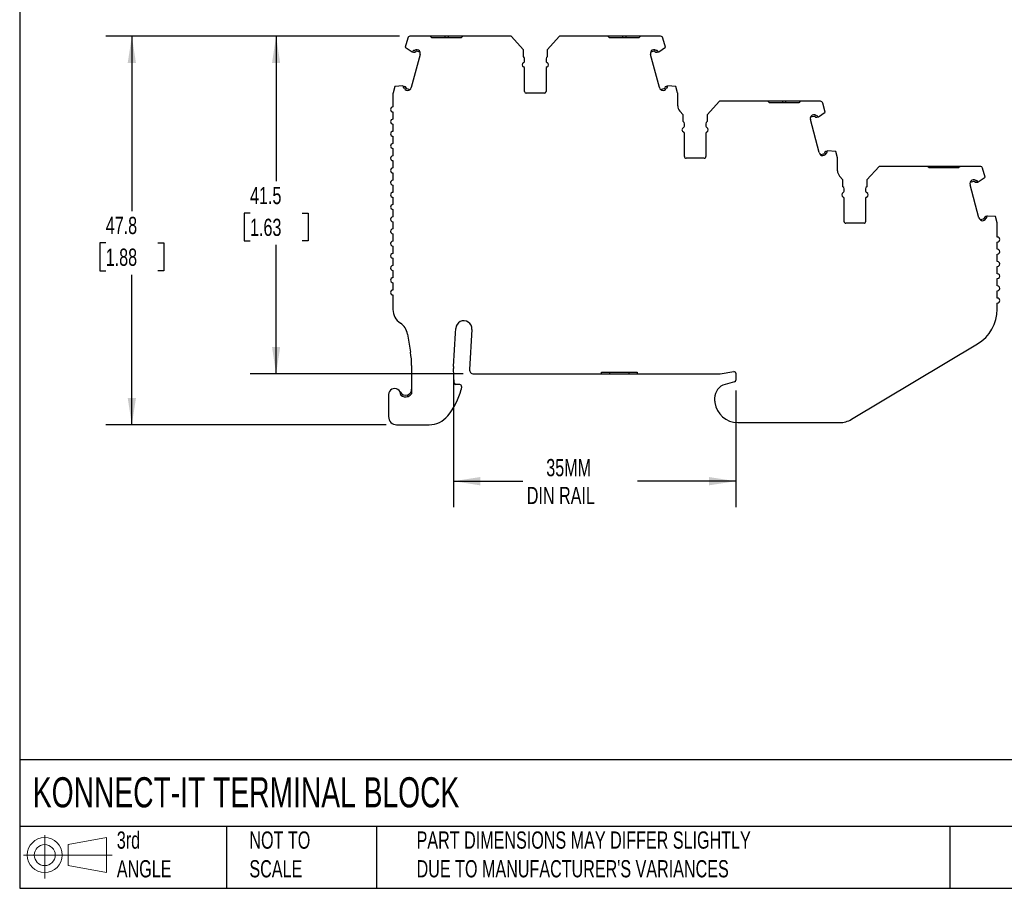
# Model space of a CAD drawing. Header units: millimetres. Extents: x 6 to 273, y 6 to 210.
# Tile 1 of 8: x 6 to 127, y 6 to 113. Entities that reach past the tile are written whole.
import ezdxf

# ---------------------------------------------------------------- set-up
doc = ezdxf.new("R2010")
doc.units = ezdxf.units.MM
doc.linetypes.add('SLD-Solid', pattern=[0])
doc.layers.add('DIMENSIONS', color=140, linetype='SLD-Solid', lineweight=25)
doc.layers.add('TEXT', color=140, linetype='SLD-Solid', lineweight=25)
doc.layers.add('SLD-DEFPOINTS', color=7, linetype='Continuous')
doc.styles.add('SLDTEXTSTYLE0', font='TXT', dxfattribs={"width": 0.7})
doc.dimstyles.new('SLDDIMSTYLE0', dxfattribs={"dimtxt": 2.158008, "dimasz": 3.302, "dimexe": 0, "dimexo": 0.0625, "dimgap": 0.539502, "dimtad": 0, "dimtih": 1, "dimtoh": 1, "dimrnd": 1e-09, "dimzin": 12, "dimdsep": 46, "dimtxsty": 'SLDTEXTSTYLE0', "dimsah": 1, "dimcen": 0.09, "dimadec": 0, "dimazin": 3, "dimtfac": 1, "dimtofl": 0, "dimtmove": 0, "dimatfit": 3, "dimfxl": 0, "dimfrac": 2, "dimtolj": 1, "dimtzin": 12, "dimarcsym": 0})

# ---------------------------------------------------------------- blocks, each defined once
blk = doc.blocks.new('Block11')
at = {"color": 7, "linetype": 'SLD-Solid', "lineweight": 18}
for p, q in [((2.59, 5.31), (2.59, 0)), ((5.48, 4.17), (10.18, 5.03)), ((10.18, 5.03), (10.18, 0.73)), ((5.48, 1.6), (5.48, 4.17)), ((0, 2.88), (10.87, 2.88)), ((5.48, 1.6), (10.18, 0.73))]:
    blk.add_line(p, q, dxfattribs=at)
for radius in [2.15, 1.29]:
    blk.add_circle((2.59, 2.88), radius, dxfattribs=at)
blk = doc.blocks.new('Block12')
at = {"layer": 'SLD-DEFPOINTS'}
blk.add_blockref('Block11', (0, 0), dxfattribs=at)
blk = doc.blocks.new('_D')
at = {"layer": 'DIMENSIONS'}
for p, q in [((53.03, 111.1), (34.68, 111.1)), ((37.86, 111.1), (37.86, 93.28)), ((34.65, 89.37), (33.92, 89.37)), ((33.92, 89.37), (33.92, 85.94)), ((41.06, 89.37), (41.79, 89.37)), ((41.79, 89.37), (41.79, 85.94)), ((33.92, 85.94), (34.65, 85.94)), ((41.79, 85.94), (41.06, 85.94)), ((37.86, 69.6), (37.86, 85.46)), ((60.85, 69.6), (34.68, 69.6))]:
    blk.add_line(p, q, dxfattribs=at)
for points in [[(37.86, 111.1), (37.35, 107.8), (38.36, 107.8)], [(37.86, 69.6), (38.36, 72.91), (37.35, 72.91)]]:
    blk.add_solid(points, dxfattribs=at)
at = {"layer": 'DIMENSIONS', "char_height": 2.117, "attachment_point": 1, "style": 'SLDTEXTSTYLE0'}
for s, insert in [('41.5', (34.65, 92.58)), ('1.63', (34.65, 88.67))]:
    blk.add_mtext(s, dxfattribs=dict(at, insert=insert))
blk = doc.blocks.new('_D_1')
at = {"layer": 'DIMENSIONS'}
for p, q in [((53.03, 111.1), (16.95, 111.1)), ((20.13, 111.1), (20.13, 89.6)), ((16.92, 85.69), (16.2, 85.69)), ((16.2, 85.69), (16.2, 82.26)), ((23.34, 85.69), (24.06, 85.69)), ((24.06, 85.69), (24.06, 82.26)), ((16.2, 82.26), (16.92, 82.26)), ((20.13, 63.34), (20.13, 81.78)), ((24.06, 82.26), (23.34, 82.26)), ((51.4, 63.34), (16.95, 63.34))]:
    blk.add_line(p, q, dxfattribs=at)
for points in [[(20.13, 111.1), (19.62, 107.8), (20.64, 107.8)], [(20.13, 63.34), (20.64, 66.64), (19.62, 66.64)]]:
    blk.add_solid(points, dxfattribs=at)
at = {"layer": 'DIMENSIONS', "char_height": 2.117, "attachment_point": 1, "style": 'SLDTEXTSTYLE0'}
for s, insert in [('47.8', (16.92, 88.9)), ('1.88', (16.92, 84.99))]:
    blk.add_mtext(s, dxfattribs=dict(at, insert=insert))
blk = doc.blocks.new('_D_2')
at = {"layer": 'DIMENSIONS'}
for p, q in [((59.64, 68.98), (59.64, 53.22)), ((94.34, 67.54), (94.34, 53.22)), ((59.64, 56.4), (68.18, 56.4)), ((94.34, 56.4), (82.27, 56.4))]:
    blk.add_line(p, q, dxfattribs=at)
for points in [[(59.64, 56.4), (62.94, 55.89), (62.94, 56.91)], [(94.34, 56.4), (91.04, 56.91), (91.04, 55.89)]]:
    blk.add_solid(points, dxfattribs=at)
at = {"layer": 'DIMENSIONS', "char_height": 2.117, "attachment_point": 1, "style": 'SLDTEXTSTYLE0'}
for s, insert in [('35MM', (71.05, 59.13)), ('DIN RAIL', (68.66, 55.7))]:
    blk.add_mtext(s, dxfattribs=dict(at, insert=insert))

msp = doc.modelspace()

# ---------------------------------------------------------------- linework, layer by layer
for p, q in [((54.029, 110.881), (53.727, 109.756)), ((56.788, 111.103), (54.301, 111.103)), ((56.988, 110.903), (56.788, 111.103)), ((60.587, 110.903), (56.988, 110.903)), ((58.588, 111.103), (58.588, 110.903)), ((58.988, 111.103), (58.588, 111.103)), ((58.988, 111.103), (58.988, 110.903)), ((60.787, 111.103), (60.587, 110.903)), ((66.738, 111.103), (60.787, 111.103)), ((68.245, 109.437), (66.738, 111.103)), ((72.685, 111.104), (71.183, 109.443)), ((78.635, 111.104), (72.685, 111.104)), ((78.835, 110.904), (78.635, 111.104)), ((80.435, 111.104), (78.635, 111.104)), ((82.435, 110.904), (78.835, 110.904)), ((80.435, 111.104), (80.435, 110.904)), ((80.835, 111.104), (80.435, 111.104)), ((80.835, 111.104), (80.835, 110.904)), ((82.635, 111.104), (80.835, 111.104)), ((82.635, 111.104), (82.435, 110.904)), ((85.103, 111.104), (82.635, 111.104)), ((85.695, 109.756), (85.393, 110.881)), ((53.727, 109.756), (54.556, 109.197)), ((54.556, 109.197), (54.615, 109.181)), ((54.615, 109.181), (54.759, 109.142)), ((54.811, 109.336), (54.74, 109.354)), ((55.547, 109.139), (55.123, 109.253)), ((55.345, 109.4), (55.174, 109.446)), ((68.245, 108.604), (68.245, 109.437)), ((71.183, 109.443), (71.183, 108.604)), ((84.3, 109.253), (83.875, 109.139)), ((84.248, 109.446), (84.077, 109.4)), ((84.682, 109.354), (84.611, 109.336)), ((84.663, 109.142), (84.808, 109.181)), ((84.808, 109.181), (84.866, 109.197)), ((84.866, 109.197), (85.695, 109.756)), ((55.556, 108.851), (54.469, 104.795)), ((68.395, 108.062), (68.395, 108.344)), ((71.027, 108.341), (71.027, 108.062)), ((84.953, 104.795), (83.867, 108.851)), ((68.395, 104.304), (68.395, 107.146)), ((71.027, 107.146), (71.027, 104.304)), ((52.218, 104.075), (52.218, 102.404)), ((52.435, 104.926), (52.228, 104.153)), ((53.431, 104.996), (52.435, 104.926)), ((53.489, 104.98), (53.431, 104.996)), ((53.489, 104.98), (53.634, 104.942)), ((53.511, 104.767), (53.582, 104.748)), ((53.842, 104.471), (54.012, 104.426)), ((53.893, 104.664), (54.318, 104.551)), ((70.827, 104.104), (68.595, 104.104)), ((85.105, 104.551), (85.529, 104.664)), ((85.41, 104.426), (85.581, 104.471)), ((85.933, 104.98), (85.788, 104.942)), ((85.84, 104.748), (85.911, 104.767)), ((85.991, 104.996), (85.933, 104.98)), ((86.987, 104.926), (85.991, 104.996)), ((87.194, 104.153), (86.987, 104.926)), ((87.205, 102.565), (87.205, 104.075)), ((92.318, 103.104), (90.817, 101.443)), ((98.268, 103.104), (92.318, 103.104)), ((98.468, 102.904), (98.268, 103.104)), ((100.068, 103.104), (98.268, 103.104)), ((102.068, 102.904), (98.468, 102.904)), ((100.068, 103.104), (100.068, 102.904)), ((100.468, 103.104), (100.068, 103.104)), ((100.468, 103.104), (100.468, 102.904)), ((102.268, 103.104), (100.468, 103.104)), ((102.268, 103.104), (102.068, 102.904)), ((104.737, 103.104), (102.268, 103.104)), ((105.328, 101.756), (105.027, 102.882)), ((52.218, 101.804), (52.218, 100.904)), ((87.878, 101.437), (87.463, 101.896)), ((104.499, 101.197), (105.328, 101.756)), ((87.878, 100.604), (87.878, 101.437)), ((90.817, 101.443), (90.817, 100.604)), ((104.587, 96.795), (103.5, 100.851)), ((103.933, 101.253), (103.509, 101.139)), ((103.881, 101.446), (103.71, 101.4)), ((104.315, 101.354), (104.244, 101.336)), ((104.296, 101.142), (104.441, 101.181)), ((104.441, 101.181), (104.499, 101.197)), ((52.218, 100.304), (52.218, 99.404)), ((88.028, 100.062), (88.028, 100.344)), ((90.661, 100.341), (90.661, 100.062)), ((52.218, 98.804), (52.218, 97.904)), ((88.028, 96.304), (88.028, 99.146)), ((90.661, 99.146), (90.661, 96.304)), ((52.218, 97.304), (52.218, 96.404)), ((105.567, 96.98), (105.422, 96.942)), ((105.625, 96.996), (105.567, 96.98)), ((106.62, 96.926), (105.625, 96.996)), ((106.828, 96.153), (106.62, 96.926)), ((52.218, 95.804), (52.218, 94.904)), ((90.461, 96.104), (88.228, 96.104)), ((104.738, 96.551), (105.162, 96.664)), ((105.043, 96.426), (105.214, 96.471)), ((105.474, 96.748), (105.544, 96.767)), ((106.838, 94.567), (106.838, 96.075)), ((111.951, 95.104), (110.45, 93.443)), ((117.901, 95.104), (111.951, 95.104)), ((118.101, 94.904), (117.901, 95.104)), ((119.701, 95.104), (117.901, 95.104)), ((121.701, 94.904), (118.101, 94.904)), ((119.701, 95.104), (119.701, 94.904)), ((120.101, 95.104), (119.701, 95.104)), ((120.101, 95.104), (120.101, 94.904)), ((121.901, 95.104), (120.101, 95.104)), ((121.901, 95.104), (121.701, 94.904)), ((124.37, 95.104), (121.901, 95.104)), ((124.962, 93.756), (124.66, 94.882)), ((52.218, 94.304), (52.218, 93.404)), ((107.511, 93.437), (107.096, 93.896)), ((107.511, 92.604), (107.511, 93.437)), ((110.45, 93.443), (110.45, 92.604)), ((123.566, 93.253), (123.142, 93.139)), ((123.515, 93.446), (123.344, 93.4)), ((123.949, 93.354), (123.878, 93.336)), ((123.93, 93.142), (124.074, 93.181)), ((124.074, 93.181), (124.133, 93.197)), ((124.133, 93.197), (124.962, 93.756)), ((52.218, 92.804), (52.218, 91.904)), ((107.661, 92.062), (107.661, 92.344)), ((110.294, 92.341), (110.294, 92.062)), ((124.22, 88.795), (123.133, 92.851)), ((52.218, 91.304), (52.218, 90.404)), ((107.661, 88.304), (107.661, 91.146)), ((110.294, 91.146), (110.294, 88.304)), ((52.218, 89.804), (52.218, 88.904)), ((124.371, 88.551), (124.796, 88.664)), ((124.677, 88.426), (124.847, 88.471)), ((125.2, 88.98), (125.055, 88.942)), ((125.107, 88.748), (125.178, 88.767)), ((125.258, 88.996), (125.2, 88.98)), ((126.254, 88.926), (125.258, 88.996)), ((126.461, 88.153), (126.254, 88.926)), ((52.218, 88.304), (52.218, 87.404)), ((110.094, 88.104), (107.861, 88.104)), ((126.471, 86.404), (126.471, 88.075)), ((52.218, 86.804), (52.218, 85.904)), ((52.218, 85.304), (52.218, 84.404)), ((126.471, 84.904), (126.471, 85.804)), ((52.218, 83.804), (52.218, 82.904)), ((126.471, 83.404), (126.471, 84.304)), ((52.218, 82.304), (52.218, 81.404)), ((126.471, 81.904), (126.471, 82.804)), ((126.471, 80.404), (126.471, 81.304)), ((52.218, 80.804), (52.218, 79.904)), ((52.218, 79.304), (52.218, 77.498)), ((126.471, 78.904), (126.471, 79.804)), ((126.471, 77.561), (126.471, 78.304)), ((59.89, 74.608), (59.925, 75.18)), ((61.921, 75.06), (61.624, 70.134)), ((53.997, 74.486), (54.369, 72.279)), ((59.642, 70.498), (59.89, 74.608)), ((108.563, 64.009), (124.039, 73.27)), ((54.509, 70.614), (54.509, 67.134)), ((59.755, 68.459), (59.642, 70.252)), ((62.123, 69.604), (77.833, 69.604)), ((77.833, 69.804), (82.233, 69.804)), ((77.833, 69.604), (77.833, 69.804)), ((77.833, 69.604), (78.833, 69.604)), ((78.833, 69.804), (78.833, 69.604)), ((78.833, 69.604), (81.233, 69.604)), ((81.233, 69.604), (81.233, 69.804)), ((81.233, 69.604), (82.233, 69.604)), ((82.233, 69.804), (82.233, 69.604)), ((82.233, 69.604), (92.269, 69.604)), ((92.417, 69.615), (94.115, 69.869)), ((94.344, 69.671), (94.344, 68.807)), ((60.444, 68.271), (59.955, 68.271)), ((60.643, 68.049), (60.602, 67.683)), ((94.196, 68.614), (93.044, 68.305)), ((51.67, 67.041), (51.67, 64.341)), ((54.009, 67.01), (54.009, 66.801)), ((91.744, 66.611), (91.744, 66.311)), ((52.67, 63.341), (56.651, 63.341)), ((94.594, 63.604), (107.094, 63.604))]:
    msp.add_line(p, q)
at = {"flags": 128}
for points in [[(58.588, 111.103), (58.188, 111.103), (57.799, 111.103), (57.429, 111.103), (57.088, 111.103), (56.788, 111.103)], [(60.787, 111.103), (60.488, 111.103), (60.146, 111.103), (59.776, 111.103), (59.387, 111.103), (58.988, 111.103)]]:
    msp.add_lwpolyline(points, dxfattribs=at)
for centre, radius, start, end in [((54.319, 110.804), 0.3, 93.35503, 164.99986), ((85.103, 110.804), 0.3, 15.00004, 89.99995), ((55.073, 108.981), 0.5, 131.64189, 156.38057), ((54.827, 109.393), 0.259, 254.99947, 318.77007), ((54.827, 109.393), 0.0593, 254.9995, 318.77007), ((55.097, 109.156), 0.3, 75.00001, 138.77007), ((55.097, 109.156), 0.1, 75.00001, 138.77007), ((55.073, 108.981), 0.5, 345.00002, 56.97502), ((84.35, 108.981), 0.5, 123.02478, 194.99998), ((84.325, 109.156), 0.3, 41.22993, 104.99999), ((84.325, 109.156), 0.1, 41.22993, 104.99999), ((84.596, 109.393), 0.259, 221.22993, 285.00007), ((84.596, 109.393), 0.0593, 221.22993, 285.00219), ((84.35, 108.981), 0.5, 23.61918, 48.35785), ((68.395, 107.604), 0.3, 113.57818, 246.42022), ((68.095, 108.344), 0.3, 0.00004, 60.00013), ((68.195, 108.062), 0.2, 293.57818, 0.00006), ((71.227, 108.062), 0.2, 180, 246.42194), ((71.328, 108.341), 0.3, 118.75449, 180.00196), ((71.027, 107.604), 0.3, 293.57817, 66.42185), ((68.195, 107.146), 0.2, 0, 66.42182), ((71.227, 107.146), 0.2, 113.57817, 179.99855), ((52.518, 104.075), 0.3, 164.99968, 179.9998), ((53.986, 104.925), 0.5, 173.6191, 198.35797), ((53.567, 104.691), 0.0593, 11.2299, 74.99925), ((53.919, 104.761), 0.3, 191.2299, 255.00006), ((53.567, 104.691), 0.259, 11.2299, 74.99924), ((53.919, 104.761), 0.1, 191.2299, 255.00006), ((53.986, 104.925), 0.5, 273.02477, 344.99998), ((68.595, 104.304), 0.2, 180, 269.99999), ((70.827, 104.304), 0.2, 270.00003, 326.21083), ((70.827, 104.304), 0.2, 326.20698, 359.99997), ((85.436, 104.925), 0.5, 195, 266.97342), ((85.503, 104.761), 0.1, 284.99976, 348.7701), ((85.503, 104.761), 0.3, 284.99961, 348.7701), ((85.855, 104.691), 0.259, 105.00078, 168.7701), ((85.855, 104.691), 0.0593, 105.00078, 168.7701), ((85.436, 104.925), 0.5, 341.64198, 6.38079), ((86.905, 104.075), 0.3, 359.99999, 15.00053), ((104.737, 102.804), 0.3, 15.00007, 89.99997), ((52.218, 102.104), 0.3, 90.00141, 270.00028), ((88.205, 102.567), 1, 180.12635, 222.12268), ((52.218, 100.604), 0.3, 90, 270), ((87.728, 100.344), 0.3, 359.99996, 59.99999), ((90.961, 100.341), 0.3, 118.75451, 180.00012), ((103.983, 100.981), 0.5, 123.02498, 194.99997), ((103.959, 101.156), 0.3, 41.22993, 105.00001), ((103.959, 101.156), 0.1, 41.22993, 105.00001), ((104.229, 101.393), 0.259, 221.22993, 285.0003), ((104.229, 101.393), 0.0593, 221.22993, 285.00257), ((103.983, 100.981), 0.5, 23.61909, 48.35792), ((52.218, 99.104), 0.3, 90, 270), ((88.028, 99.604), 0.3, 113.57818, 246.42187), ((87.828, 100.062), 0.2, 293.57818, 359.99984), ((87.828, 99.146), 0.2, 360, 66.42164), ((90.861, 100.062), 0.2, 179.99989, 246.42195), ((90.861, 99.146), 0.2, 113.57818, 179.99976), ((90.661, 99.604), 0.3, 293.57818, 66.42184), ((52.218, 97.604), 0.3, 90, 270), ((105.07, 96.925), 0.5, 194.99996, 266.97248), ((105.489, 96.691), 0.259, 105.00046, 168.7701), ((105.07, 96.925), 0.5, 341.64248, 6.38111), ((52.218, 96.104), 0.3, 90, 270.00003), ((88.228, 96.304), 0.2, 179.99977, 269.99987), ((90.461, 96.304), 0.2, 269.99991, 0.00013), ((105.136, 96.761), 0.1, 285.00015, 348.7701), ((105.136, 96.761), 0.3, 285.00026, 348.7701), ((105.489, 96.691), 0.0593, 105.00046, 168.7701), ((106.538, 96.075), 0.3, 0.00035, 15.00019), ((52.218, 94.604), 0.3, 90, 270), ((107.838, 94.567), 1, 180, 222.12268), ((124.37, 94.804), 0.3, 14.99987, 89.9999), ((52.218, 93.104), 0.3, 89.99997, 270), ((123.616, 92.981), 0.5, 123.02498, 194.99997), ((123.592, 93.156), 0.3, 41.22993, 105.00001), ((123.592, 93.156), 0.1, 41.22993, 105.00001), ((123.862, 93.393), 0.259, 221.22993, 285.0003), ((123.862, 93.393), 0.0593, 221.22993, 285.00257), ((123.616, 92.981), 0.5, 23.61909, 48.35792), ((107.361, 92.344), 0.3, 359.99996, 59.99999), ((107.461, 92.062), 0.2, 293.57818, 359.99984), ((110.594, 92.341), 0.3, 118.75444, 180.00022), ((110.494, 92.062), 0.2, 179.99989, 246.42176), ((52.218, 91.604), 0.3, 90, 270), ((107.661, 91.604), 0.3, 113.57818, 246.4218), ((107.461, 91.146), 0.2, 360, 66.42176), ((110.494, 91.146), 0.2, 113.57818, 179.99964), ((110.294, 91.604), 0.3, 293.57818, 66.42197), ((52.218, 90.104), 0.3, 90, 270), ((52.218, 88.604), 0.3, 90, 270.00003), ((124.703, 88.925), 0.5, 194.99996, 266.97248), ((124.77, 88.761), 0.1, 285.00015, 348.7701), ((124.77, 88.761), 0.3, 285.00026, 348.7701), ((125.122, 88.691), 0.259, 105.00046, 168.7701), ((125.122, 88.691), 0.0593, 105.00046, 168.7701), ((124.703, 88.925), 0.5, 341.64248, 6.38111), ((52.218, 87.104), 0.3, 90, 270.00004), ((107.861, 88.304), 0.2, 179.99977, 269.99989), ((110.094, 88.304), 0.2, 269.99993, 0.00025), ((126.171, 88.075), 0.3, 0.00027, 15.00728), ((52.218, 85.604), 0.3, 89.99997, 270), ((126.471, 86.104), 0.3, 270.05234, 89.94619), ((126.472, 84.604), 0.3, 269.93155, 90.06842), ((52.218, 84.104), 0.3, 90, 270.00002), ((52.218, 82.604), 0.3, 90, 270.00003), ((126.472, 83.104), 0.3, 269.95534, 90.04463), ((52.218, 81.104), 0.3, 90, 270), ((126.471, 81.604), 0.3, 269.97363, 90.02634), ((52.218, 79.604), 0.3, 90, 270), ((126.472, 80.104), 0.3, 269.94181, 90.05816), ((126.471, 78.604), 0.3, 269.99988, 89.99675), ((54.218, 77.498), 2, 180, 236.75663), ((121.471, 77.561), 5, 300.89639, 0), ((52.025, 74.153), 2, 9.58253, 56.75665), ((60.923, 75.12), 1, 356.54861, 176.54862), ((44.509, 70.614), 10, 0, 9.58258), ((61.639, 70.377), 2, 176.54862, 183.60094), ((62.123, 70.104), 0.5, 176.54861, 270), ((92.269, 70.604), 1, 270, 278.52495), ((94.144, 69.671), 0.2, 360, 98.52495), ((52.42, 67.041), 0.75, 354.87436, 179.99995), ((59.955, 68.471), 0.2, 183.60094, 269.99999), ((60.444, 68.071), 0.2, 353.6012, 90), ((93.498, 66.611), 1.754, 104.99997, 180), ((94.144, 68.807), 0.2, 284.99997, 0.00003), ((53.759, 67.717), 0.75, 206.78325, 289.47115), ((53.759, 67.717), 0.95, 231.44712, 289.47115), ((52.466, 69.775), 8.4, 320.51208, 345.57919), ((93.498, 66.311), 1.754, 180, 187.94866), ((94.594, 66.464), 2.86, 187.94866, 270), ((52.67, 64.341), 1, 180.00005, 269.99977), ((56.634, 66.341), 3, 270.33068, 320.51208), ((107.094, 66.464), 2.861, 270, 300.8961)]:
    msp.add_arc(centre, radius, start, end)
for points, knots in [([(54.009, 67.01), (54.028, 67.017), (54.068, 67.033), (54.125, 67.062), (54.182, 67.097), (54.249, 67.147), (54.323, 67.218), (54.416, 67.341), (54.475, 67.477), (54.505, 67.614), (54.508, 67.683), (54.509, 67.717)], [0, 0, 0, 0, 0.057841, 0.1188237, 0.1831679, 0.250892, 0.3660612, 0.5009927, 0.7505125, 0.8752161, 1, 1, 1, 1]), ([(54.076, 66.822), (54.169, 66.854), (54.253, 66.901), (54.398, 67.009), (54.458, 67.068), (54.509, 67.134)], [0, 0, 0, 0, 0.25, 0.25, 0.46386301, 0.46386301, 0.46386301, 0.46386301])]:
    msp.add_open_spline(points, degree=3, knots=knots)
at = {"layer": 'TEXT'}
for p, q in [((6.35, 209.55), (6.35, 6.35)), ((273.05, 22.126), (6.35, 22.126)), ((273.05, 13.97), (6.35, 13.97)), ((31.75, 13.97), (31.75, 6.35)), ((50.212, 13.97), (50.212, 6.35)), ((120.646, 13.97), (120.646, 6.35)), ((6.35, 6.35), (273.05, 6.35))]:
    msp.add_line(p, q, dxfattribs=at)

# ---------------------------------------------------------------- block references
at = {"layer": 'SLD-DEFPOINTS'}
msp.add_blockref('Block12', (6.838, 7.554), dxfattribs=at)

# ---------------------------------------------------------------- texts
at = {"layer": 'TEXT', "attachment_point": 1, "style": 'SLDTEXTSTYLE0'}
for s, insert, char_height in [('KONNECT-IT TERMINAL BLOCK', (7.966, 20.006), 3.70417), ('3rd^JANGLE', (18.282, 13.338), 2.1167), ('NOT TO^JSCALE', (34.575, 13.338), 2.11667), ("PART DIMENSIONS MAY DIFFER SLIGHTLY ^JDUE TO MANUFACTURER'S VARIANCES", (55.119, 13.341), 2.11667)]:
    msp.add_mtext(s, dxfattribs=dict(at, insert=insert, char_height=char_height))

# ---------------------------------------------------------------- dimensions: what is measured, and where the dimension line sits
at = {"layer": 'DIMENSIONS'}
for base, p1, angle, picture, middle in [((20.129, 111.103), (52.67, 63.341), 270.00001, '_D_1', (20.129, 85.689)), ((37.856, 111.103), (62.123, 69.604), 90, '_D', (37.856, 89.368))]:
    dim = msp.add_linear_dim(base=base, p1=p1, p2=(54.301, 111.103), angle=angle, dimstyle='SLDDIMSTYLE0', dxfattribs=at)
    dim.commit()
    dim.dimension.update_dxf_attribs({"geometry": picture, "text_midpoint": middle, "dimtype": 160})
dim = msp.add_linear_dim(base=(59.642, 56.399), p1=(94.344, 68.807), p2=(59.642, 70.252), angle=0.00003, text='35MM\\PDIN RAIL', dimstyle='SLDDIMSTYLE0', dxfattribs=at)
dim.commit()
dim.dimension.update_dxf_attribs({"geometry": '_D_2', "text_midpoint": (75.226, 56.399), "dimtype": 160})

doc.saveas('drawing.dxf')
